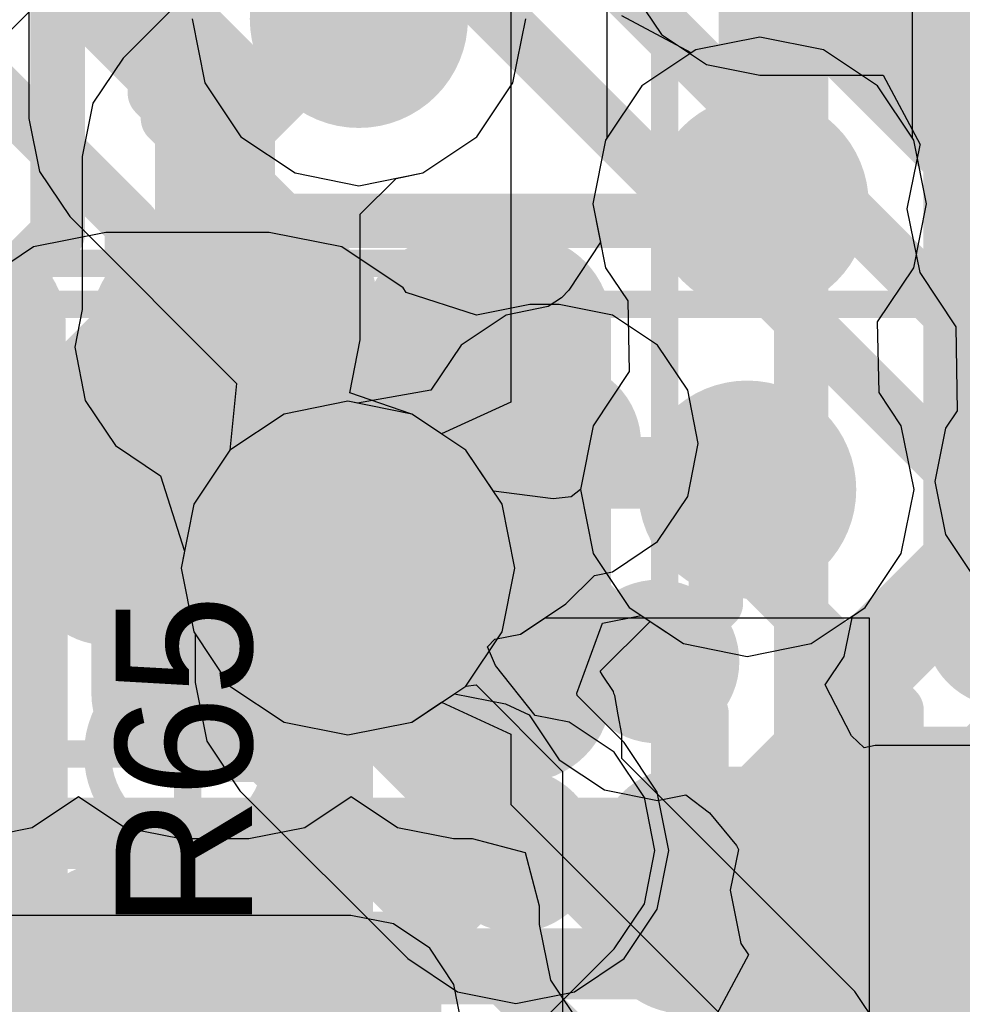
# Model space of a CAD drawing. Header units: millimetres. Extents: x -2 to 68, y -2 to 27.4.
# Tile 255 of 256: x 27.7 to 29.4, y 8 to 9.8. Entities that reach past the tile are written whole.
import ezdxf

# ---------------------------------------------------------------- set-up
doc = ezdxf.new("R2010")
doc.units = ezdxf.units.MM
for name, color, linetype in [('BottomLayer', 5, 'Continuous'), ('BottomPaste', 16, 'Continuous'), ('BottomSolder', 6, 'Continuous'), ('DrillGuide', 244, 'Continuous'), ('Mechanical10', 56, 'Continuous'), ('Mechanical13', 56, 'Continuous'), ('Mechanical15', 56, 'Continuous'), ('Mechanical2', 216, 'Continuous'), ('Mechanical6', 56, 'Continuous'), ('MidLayer1', 16, 'Continuous'), ('MidLayer2', 76, 'Continuous'), ('MidLayer3', 90, 'Continuous'), ('MidLayer4', 156, 'Continuous'), ('MidLayer5', 130, 'Continuous'), ('MidLayer6', 216, 'Continuous'), ('MidLayer7', 6, 'Continuous'), ('MidLayer8', 54, 'Continuous'), ('MultiLayer', 9, 'Continuous'), ('TopLayer', 1, 'Continuous'), ('TopPaste', 8, 'Continuous'), ('TopSolder', 216, 'Continuous'), ('ViaHoleLayer', 16, 'Continuous')]:
    doc.layers.add(name, color=color, linetype=linetype)

# ---------------------------------------------------------------- blocks, each defined once
blk = doc.blocks.new('QFN50P700X700X90_HS_49L_B_225')
at = {"layer": 'BottomLayer'}
for points, const_width in [([(3.0812, -2.1875, 1), (3.1437, -2.1875, 1)], 0.0625), ([(3.7562, -2.1875, 1), (3.8187, -2.1875, 1)], 0.0625), ([(3.0812, -2.3125, 1), (3.1437, -2.3125, 1)], 0.0625), ([(3.7562, -2.3125, 1), (3.8187, -2.3125, 1)], 0.0625), ([(2.4735, -2.499, 1), (2.5245, -2.499, 1)], 0.051), ([(3.0812, -2.6875, 1), (3.1437, -2.6875, 1)], 0.0625), ([(3.7562, -2.6875, 1), (3.8187, -2.6875, 1)], 0.0625), ([(3.0812, -2.8125, 1), (3.1437, -2.8125, 1)], 0.0625), ([(3.7562, -2.8125, 1), (3.8187, -2.8125, 1)], 0.0625), ([(2.6563, -3.1125, 1), (2.7187, -3.1125, 1)], 0.0625), ([(2.7812, -3.1125, 1), (2.8437, -3.1125, 1)], 0.0625)]:
    blk.add_lwpolyline(points, format="xyb", close=True, dxfattribs=dict(at, const_width=const_width))
for points in [[(-2.55, 2.499), (-2.55, -2.499), (2.55, 2.499), (2.55, -2.499)], [(3.1125, -2.125), (3.1125, -2.375), (3.7875, -2.125), (3.7875, -2.375)], [(3.05, -2.1875), (3.05, -2.3125), (3.85, -2.1875), (3.85, -2.3125)], [(3.1125, -2.625), (3.1125, -2.875), (3.7875, -2.625), (3.7875, -2.875)], [(3.05, -2.6875), (3.05, -2.8125), (3.85, -2.6875), (3.85, -2.8125)], [(2.8125, -3.05), (2.6875, -3.05), (2.8125, -3.85), (2.6875, -3.85)], [(2.875, -3.1125), (2.625, -3.1125), (2.875, -3.7875), (2.625, -3.7875)]]:
    blk.add_solid(points, dxfattribs=at)
at = {"layer": 'BottomPaste', "const_width": 0.0625}
for points in [[(3.0812, -2.1875, 1), (3.1437, -2.1875, 1)], [(3.7562, -2.1875, 1), (3.8187, -2.1875, 1)], [(3.0812, -2.3125, 1), (3.1437, -2.3125, 1)], [(3.7562, -2.3125, 1), (3.8187, -2.3125, 1)], [(3.0812, -2.6875, 1), (3.1437, -2.6875, 1)], [(3.7562, -2.6875, 1), (3.8187, -2.6875, 1)], [(3.0812, -2.8125, 1), (3.1437, -2.8125, 1)], [(3.7562, -2.8125, 1), (3.8187, -2.8125, 1)], [(2.6563, -3.1125, 1), (2.7187, -3.1125, 1)], [(2.7812, -3.1125, 1), (2.8437, -3.1125, 1)]]:
    blk.add_lwpolyline(points, format="xyb", close=True, dxfattribs=at)
at = {"layer": 'BottomPaste'}
for points in [[(3.1125, -2.125), (3.1125, -2.375), (3.7875, -2.125), (3.7875, -2.375)], [(3.05, -2.1875), (3.05, -2.3125), (3.85, -2.1875), (3.85, -2.3125)], [(3.1125, -2.625), (3.1125, -2.875), (3.7875, -2.625), (3.7875, -2.875)], [(3.05, -2.6875), (3.05, -2.8125), (3.85, -2.6875), (3.85, -2.8125)], [(2.8125, -3.05), (2.6875, -3.05), (2.8125, -3.85), (2.6875, -3.85)], [(2.875, -3.1125), (2.625, -3.1125), (2.875, -3.7875), (2.625, -3.7875)]]:
    blk.add_solid(points, dxfattribs=at)
at = {"layer": 'BottomSolder'}
for points, const_width in [([(3.0304, -1.8125, 1), (3.1945, -1.8125, 1)], 0.1641), ([(3.7054, -1.8125, 1), (3.8695, -1.8125, 1)], 0.1641), ([(3.0304, -2.1875, 1), (3.1945, -2.1875, 1)], 0.1641), ([(3.7054, -2.1875, 1), (3.8695, -2.1875, 1)], 0.1641), ([(3.0304, -2.3125, 1), (3.1945, -2.3125, 1)], 0.1641), ([(3.7054, -2.3125, 1), (3.8695, -2.3125, 1)], 0.1641), ([(2.4227, -2.499, 1), (2.5753, -2.499, 1)], 0.1526), ([(3.0304, -2.6875, 1), (3.1945, -2.6875, 1)], 0.1641), ([(3.7054, -2.6875, 1), (3.8695, -2.6875, 1)], 0.1641), ([(3.0304, -2.8125, 1), (3.1945, -2.8125, 1)], 0.1641), ([(3.7054, -2.8125, 1), (3.8695, -2.8125, 1)], 0.1641), ([(2.6055, -3.1125, 1), (2.7695, -3.1125, 1)], 0.1641), ([(2.7304, -3.1125, 1), (2.8945, -3.1125, 1)], 0.1641)]:
    blk.add_lwpolyline(points, format="xyb", close=True, dxfattribs=dict(at, const_width=const_width))
for points in [[(-2.6516, 2.499), (-2.6516, -2.499), (2.6516, 2.499), (2.6516, -2.499)], [(3.1125, -1.5234), (3.1125, -1.9766), (3.7875, -1.5234), (3.7875, -1.9766)], [(3.1125, -2.0234), (3.1125, -2.4766), (3.7875, -2.0234), (3.7875, -2.4766)], [(2.9484, -2.1875), (2.9484, -2.3125), (3.9516, -2.1875), (3.9516, -2.3125)], [(3.1125, -2.5234), (3.1125, -2.9766), (3.7875, -2.5234), (3.7875, -2.9766)], [(2.9484, -2.6875), (2.9484, -2.8125), (3.9516, -2.6875), (3.9516, -2.8125)], [(2.8125, -2.9484), (2.6875, -2.9484), (2.8125, -3.9516), (2.6875, -3.9516)], [(2.9766, -3.1125), (2.5234, -3.1125), (2.9766, -3.7875), (2.5234, -3.7875)]]:
    blk.add_solid(points, dxfattribs=at)
at = {"layer": 'Mechanical10', "const_width": 0.1}
for points in [[(3.5, 3.08), (3.5, -3.08)], [(3.5, -3.08), (3.08, -3.5)], [(-3.08, -3.5), (3.08, -3.5)]]:
    blk.add_lwpolyline(points, dxfattribs=at)
at = {"layer": 'Mechanical10', "const_width": 0.05}
for points in [[(3.475, -3.08, 1), (3.525, -3.08, 1)], [(3.475, -3.08, 1), (3.525, -3.08, 1)], [(3.055, -3.5, 1), (3.105, -3.5, 1)], [(3.055, -3.5, 1), (3.105, -3.5, 1)]]:
    blk.add_lwpolyline(points, format="xyb", close=True, dxfattribs=at)
at = {"layer": 'Mechanical6', "const_width": 0.05}
blk.add_lwpolyline([(3.825, 3.825), (3.825, -3.825)], dxfattribs=at)
blk = doc.blocks.new('BGA486C50P27X27_1400X1400X125_227')
at = {"layer": 'Mechanical13', "const_width": 0.1}
for points in [[(-7, 7), (-7, -7)], [(-7, 7), (7, 7)]]:
    blk.add_lwpolyline(points, dxfattribs=at)
at = {"layer": 'Mechanical13', "const_width": 0.05}
blk.add_lwpolyline([(-7.025, 7, 1), (-6.975, 7, 1)], format="xyb", close=True, dxfattribs=at)
blk.add_lwpolyline([(-7.025, 7, 1), (-6.975, 7, 1)], format="xyb", close=True, dxfattribs=at)
at = {"layer": 'Mechanical15', "const_width": 0.05}
for points in [[(-7.25, 7.25), (-7.25, -7.25)], [(-7.25, 7.25), (7.25, 7.25)]]:
    blk.add_lwpolyline(points, dxfattribs=at)
at = {"layer": 'Mechanical15', "const_width": 0.025}
blk.add_lwpolyline([(-7.2625, 7.25, 1), (-7.2375, 7.25, 1)], format="xyb", close=True, dxfattribs=at)
blk.add_lwpolyline([(-7.2625, 7.25, 1), (-7.2375, 7.25, 1)], format="xyb", close=True, dxfattribs=at)
blk = doc.blocks.new('RES_0402_248')
at = {"layer": 'Mechanical13', "const_width": 0.12}
for points in [[(-0.53, 0.28), (0.53, 0.28)], [(0.53, 0.28), (0.53, -0.28)], [(-0.53, -0.28), (0.53, -0.28)]]:
    blk.add_lwpolyline(points, dxfattribs=at)
at = {"layer": 'Mechanical13', "const_width": 0.06}
for points in [[(0.5, 0.28, 1), (0.56, 0.28, 1)], [(0.5, 0.28, 1), (0.56, 0.28, 1)], [(0.5, -0.28, 1), (0.56, -0.28, 1)], [(0.5, -0.28, 1), (0.56, -0.28, 1)]]:
    blk.add_lwpolyline(points, format="xyb", close=True, dxfattribs=at)
at = {"layer": 'Mechanical15', "const_width": 0.05}
for points in [[(0.9, 0.44), (0.9, -0.44)], [(0, 0.22), (0, -0.22)], [(-0.22, 0), (0.22, 0)], [(-0.9, -0.44), (0.9, -0.44)]]:
    blk.add_lwpolyline(points, dxfattribs=at)
at = {"layer": 'Mechanical15'}
for points, const_width in [([(-0.0125, 0.22, 1), (0.0125, 0.22, 1)], 0.025), ([(0.165, 0, 1), (-0.165, 0, 1)], 0.05), ([(-0.2325, 0, 1), (-0.2075, 0, 1)], 0.025), ([(-0.1775, 0, 1), (-0.1525, 0, 1)], 0.025), ([(0.1525, 0, 1), (0.1775, 0, 1)], 0.025), ([(0.2075, 0, 1), (0.2325, 0, 1)], 0.025), ([(-0.0125, -0.22, 1), (0.0125, -0.22, 1)], 0.025), ([(0.8875, -0.44, 1), (0.9125, -0.44, 1)], 0.025), ([(0.8875, -0.44, 1), (0.9125, -0.44, 1)], 0.025)]:
    blk.add_lwpolyline(points, format="xyb", close=True, dxfattribs=dict(at, const_width=const_width))
at = {"layer": 'TopLayer', "const_width": 0.1402}
for points in [[(-0.4104, 0.1498, 1), (-0.2701, 0.1498, 1)], [(0.2701, 0.1498, 1), (0.4104, 0.1498, 1)], [(0.5396, 0.1498, 1), (0.6799, 0.1498, 1)], [(-0.4104, -0.1498, 1), (-0.2701, -0.1498, 1)], [(0.2701, -0.1498, 1), (0.4104, -0.1498, 1)], [(0.5396, -0.1498, 1), (0.6799, -0.1498, 1)]]:
    blk.add_lwpolyline(points, format="xyb", close=True, dxfattribs=at)
at = {"layer": 'TopLayer'}
for points in [[(-0.3403, 0.29), (-0.6097, 0.29), (-0.3403, -0.29), (-0.6097, -0.29)], [(0.3403, -0.29), (0.6097, -0.29), (0.3403, 0.29), (0.6097, 0.29)], [(-0.2, 0.1498), (-0.75, 0.1498), (-0.2, -0.1498), (-0.75, -0.1498)], [(0.2, -0.1498), (0.75, -0.1498), (0.2, 0.1498), (0.75, 0.1498)]]:
    blk.add_solid(points, dxfattribs=at)
at = {"layer": 'TopPaste', "const_width": 0.1402}
for points in [[(-0.4104, 0.1498, 1), (-0.2701, 0.1498, 1)], [(0.2701, 0.1498, 1), (0.4104, 0.1498, 1)], [(0.5396, 0.1498, 1), (0.6799, 0.1498, 1)], [(-0.4104, -0.1498, 1), (-0.2701, -0.1498, 1)], [(0.2701, -0.1498, 1), (0.4104, -0.1498, 1)], [(0.5396, -0.1498, 1), (0.6799, -0.1498, 1)]]:
    blk.add_lwpolyline(points, format="xyb", close=True, dxfattribs=at)
at = {"layer": 'TopPaste'}
for points in [[(-0.3403, 0.29), (-0.6097, 0.29), (-0.3403, -0.29), (-0.6097, -0.29)], [(0.3403, -0.29), (0.6097, -0.29), (0.3403, 0.29), (0.6097, 0.29)], [(-0.2, 0.1498), (-0.75, 0.1498), (-0.2, -0.1498), (-0.75, -0.1498)], [(0.2, -0.1498), (0.75, -0.1498), (0.2, 0.1498), (0.75, 0.1498)]]:
    blk.add_solid(points, dxfattribs=at)
at = {"layer": 'TopSolder', "const_width": 0.1402}
for points in [[(-0.4104, 0.1498, 1), (-0.2701, 0.1498, 1)], [(0.2701, 0.1498, 1), (0.4104, 0.1498, 1)], [(0.5396, 0.1498, 1), (0.6799, 0.1498, 1)], [(-0.4104, -0.1498, 1), (-0.2701, -0.1498, 1)], [(0.2701, -0.1498, 1), (0.4104, -0.1498, 1)], [(0.5396, -0.1498, 1), (0.6799, -0.1498, 1)]]:
    blk.add_lwpolyline(points, format="xyb", close=True, dxfattribs=at)
at = {"layer": 'TopSolder'}
for points in [[(-0.3403, 0.29), (-0.6097, 0.29), (-0.3403, -0.29), (-0.6097, -0.29)], [(0.3403, -0.29), (0.6097, -0.29), (0.3403, 0.29), (0.6097, 0.29)], [(-0.2, 0.1498), (-0.75, 0.1498), (-0.2, -0.1498), (-0.75, -0.1498)], [(0.2, -0.1498), (0.75, -0.1498), (0.2, 0.1498), (0.75, 0.1498)]]:
    blk.add_solid(points, dxfattribs=at)

msp = doc.modelspace()

# ---------------------------------------------------------------- linework, layer by layer
at = {"layer": 'BottomLayer'}
for p, q in [((27.7149, 8.3652), (27.8, 8.4221)), ((27.8, 8.4221), (27.8851, 8.3652)), ((28.2149, 8.3652), (28.3, 8.4221)), ((28.3, 8.4221), (28.3851, 8.3652)), ((27.6125, 8.3449), (27.7149, 8.3652)), ((27.8851, 8.3652), (27.9875, 8.3449)), ((28.1125, 8.3449), (28.2149, 8.3652)), ((28.3851, 8.3652), (28.4875, 8.3449)), ((27.9875, 8.3449), (28.1125, 8.3449)), ((28.4875, 8.3449), (28.5218, 8.3449)), ((28.5218, 8.3449), (28.6192, 8.3192)), ((28.6192, 8.3192), (28.6449, 8.2218)), ((28.6449, 8.2218), (28.6449, 8.1875)), ((28.299, 8.2039), (25.9, 8.2039)), ((28.3774, 8.1883), (28.299, 8.2039)), ((28.4439, 8.1439), (28.3774, 8.1883)), ((28.6449, 8.1875), (28.6652, 8.0851)), ((28.4883, 8.0774), (28.4439, 8.1439)), ((28.5039, 7.999), (28.4883, 8.0774)), ((28.6652, 8.0851), (28.7221, 8))]:
    msp.add_line(p, q, dxfattribs=at)
for points, const_width in [([(28.3838, 10.8868), (30.1967, 9.0739)], 0.1), ([(28.1838, 10.8039), (30.1138, 8.8739)], 0.1), ([(27.9838, 10.7211), (30.031, 8.6739)], 0.1), ([(27.7838, 10.6383), (29.9482, 8.4739)], 0.1), ([(27.465, 10.3), (28.05, 9.715)], 0.22), ([(28.05, 8.95), (28.05, 9.715)], 0.22), ([(28.55, 8.7437), (28.55, 8.95)], 0.1), ([(28.55, 8.7437), (28.624, 8.6696)], 0.1), ([(28.624, 8.6696), (28.8617, 8.6696)], 0.1)]:
    msp.add_lwpolyline(points, dxfattribs=dict(at, const_width=const_width))
for points, const_width in [([(27.995, 9.715, 1), (28.105, 9.715, 1)], 0.11), ([(27.995, 9.715, 1), (28.105, 9.715, 1)], 0.11), ([(27.9729, 9.246, 1), (28.1229, 9.246, 1)], 0.15), ([(27.995, 8.95, 1), (28.105, 8.95, 1)], 0.11), ([(28.525, 8.95, 1), (28.575, 8.95, 1)], 0.05), ([(28.7867, 8.6696, 1), (28.9367, 8.6696, 1)], 0.15), ([(28.525, 8.7437, 1), (28.575, 8.7437, 1)], 0.05), ([(28.525, 8.7437, 1), (28.575, 8.7437, 1)], 0.05), ([(28.5991, 8.6696, 1), (28.649, 8.6696, 1)], 0.05), ([(28.5991, 8.6696, 1), (28.649, 8.6696, 1)], 0.05), ([(28.8367, 8.6696, 1), (28.8867, 8.6696, 1)], 0.05), ([(29.175, 8.25, 1), (29.325, 8.25, 1)], 0.15)]:
    msp.add_lwpolyline(points, format="xyb", close=True, dxfattribs=dict(at, const_width=const_width))
at = {"layer": 'DrillGuide'}
for points, const_width in [([(28.264, 9.8483, 1), (28.364, 9.8483, 1)], 0.1), ([(28.999, 9.509, 1), (29.099, 9.509, 1)], 0.1), ([(28.0229, 9.246, 1), (28.0729, 9.246, 1)], 0.05), ([(28.6565, 9.0697, 1), (28.7065, 9.0697, 1)], 0.05), ([(28.9761, 8.985, 1), (29.0761, 8.985, 1)], 0.1), ([(28.244, 8.841, 1), (28.344, 8.841, 1)], 0.1), ([(28.8367, 8.6696, 1), (28.8867, 8.6696, 1)], 0.05), ([(28.577, 8.323, 1), (28.627, 8.323, 1)], 0.05), ([(29.225, 8.25, 1), (29.275, 8.25, 1)], 0.05)]:
    msp.add_lwpolyline(points, format="xyb", close=True, dxfattribs=dict(at, const_width=const_width))
at = {"layer": 'MidLayer1'}
for p, q in [((28.7686, 10), (28.7686, 9.6294)), ((29.3294, 9.6294), (29.3294, 10)), ((28.0081, 9.8483), (28.0314, 9.7312)), ((28.5966, 9.7312), (28.6199, 9.8483)), ((28.0314, 9.7312), (28.0977, 9.632)), ((28.5303, 9.632), (28.5966, 9.7312)), ((28.0977, 9.632), (28.197, 9.5657)), ((28.4311, 9.5657), (28.5303, 9.632)), ((28.7664, 9.6261), (28.7431, 9.509)), ((28.7686, 9.6294), (28.7664, 9.6261)), ((29.3316, 9.6261), (29.3294, 9.6294)), ((29.3549, 9.509), (29.3316, 9.6261)), ((28.197, 9.5657), (28.314, 9.5424)), ((28.314, 9.5424), (28.4311, 9.5657)), ((28.7431, 9.509), (28.757, 9.4391)), ((29.3316, 9.3919), (29.3549, 9.509)), ((28.757, 9.4391), (28.6989, 9.3509)), ((29.2653, 9.2927), (29.3316, 9.3919)), ((28.6854, 9.3369), (28.6613, 9.3206)), ((28.6989, 9.3509), (28.6854, 9.3369)), ((28.6613, 9.3206), (28.584, 9.3052)), ((28.584, 9.3052), (28.5013, 9.25)), ((29.2681, 9.1629), (29.2653, 9.2927)), ((28.5013, 9.25), (28.446, 9.1673)), ((28.446, 9.1673), (28.3118, 9.1433)), ((29.3087, 9.1021), (29.2681, 9.1629)), ((28.294, 9.1469), (28.1769, 9.1236)), ((28.3118, 9.1433), (28.294, 9.1469)), ((28.1769, 9.1236), (28.0777, 9.0573)), ((29.332, 8.985), (29.3087, 9.1021)), ((28.0777, 9.0573), (28.0114, 8.9581)), ((29.3087, 8.868), (29.332, 8.985)), ((28.0114, 8.9581), (27.9881, 8.841)), ((29.2424, 8.7687), (29.3087, 8.868)), ((27.9881, 8.841), (28.0114, 8.7239)), ((29.1432, 8.7024), (29.2424, 8.7687)), ((28.7609, 8.7402), (28.8316, 8.7542)), ((28.8316, 8.7542), (28.9091, 8.7024)), ((28.0114, 8.7239), (28.0136, 8.7206)), ((28.714, 8.6115), (28.7609, 8.7402)), ((28.0136, 8.7206), (28.0136, 8.631)), ((28.9091, 8.7024), (29.0261, 8.6791)), ((29.0261, 8.6791), (29.1432, 8.7024)), ((28.0136, 8.631), (28.035, 8.5237)), ((28.7143, 8.6072), (28.714, 8.6115)), ((28.8003, 8.5213), (28.7143, 8.6072)), ((28.035, 8.5237), (28.0957, 8.4327)), ((28.861, 8.4303), (28.8003, 8.5213)), ((28.0957, 8.4327), (28.4037, 8.1247)), ((28.8824, 8.323), (28.861, 8.4303)), ((28.861, 8.2157), (28.8824, 8.323)), ((28.8003, 8.1247), (28.861, 8.2157)), ((28.4037, 8.1247), (28.4947, 8.064)), ((28.7093, 8.064), (28.8003, 8.1247)), ((28.4947, 8.064), (28.602, 8.0426)), ((28.602, 8.0426), (28.7093, 8.064))]:
    msp.add_line(p, q, dxfattribs=at)
for points, const_width in [([(29.049, 9.509), (29.049, 10)], 0.15), ([(28.6815, 9.0697), (28.7198, 9.0315)], 0.1), ([(28.7198, 9.0315), (28.9797, 9.0315)], 0.1), ([(28.9797, 9.0315), (29.0261, 8.985)], 0.1), ([(28.294, 8.631), (28.294, 8.841)], 0.15), ([(28.294, 8.631), (28.602, 8.323)], 0.15)]:
    msp.add_lwpolyline(points, dxfattribs=dict(at, const_width=const_width))
for points, const_width in [([(28.214, 9.8483, 1), (28.414, 9.8483, 1)], 0.2), ([(28.949, 9.509, 1), (29.149, 9.509, 1)], 0.2), ([(29.0115, 9.509, 1), (29.0865, 9.509, 1)], 0.075), ([(28.6065, 9.0697, 1), (28.7565, 9.0697, 1)], 0.15), ([(28.9261, 8.985, 1), (29.1261, 8.985, 1)], 0.2), ([(28.6565, 9.0697, 1), (28.7065, 9.0697, 1)], 0.05), ([(28.6948, 9.0315, 1), (28.7448, 9.0315, 1)], 0.05), ([(28.6948, 9.0315, 1), (28.7448, 9.0315, 1)], 0.05), ([(28.9547, 9.0315, 1), (29.0047, 9.0315, 1)], 0.05), ([(28.9547, 9.0315, 1), (29.0047, 9.0315, 1)], 0.05), ([(28.194, 8.841, 1), (28.394, 8.841, 1)], 0.2), ([(29.0011, 8.985, 1), (29.0511, 8.985, 1)], 0.05), ([(28.2565, 8.841, 1), (28.3315, 8.841, 1)], 0.075), ([(29.4255, 8.7362, 1), (29.5755, 8.7362, 1)], 0.15), ([(28.2565, 8.631, 1), (28.3315, 8.631, 1)], 0.075), ([(28.2565, 8.631, 1), (28.3315, 8.631, 1)], 0.075), ([(28.527, 8.323, 1), (28.677, 8.323, 1)], 0.15), ([(28.5645, 8.323, 1), (28.6395, 8.323, 1)], 0.075)]:
    msp.add_lwpolyline(points, format="xyb", close=True, dxfattribs=dict(at, const_width=const_width))
at = {"layer": 'MidLayer2'}
for points, const_width in [([(28.214, 9.8483, 1), (28.414, 9.8483, 1)], 0.2), ([(28.949, 9.509, 1), (29.149, 9.509, 1)], 0.2), ([(28.9261, 8.985, 1), (29.1261, 8.985, 1)], 0.2), ([(28.194, 8.841, 1), (28.394, 8.841, 1)], 0.2), ([(28.954, 8.36, 1), (29.014, 8.36, 1)], 0.06), ([(28.954, 8.36, 1), (29.014, 8.36, 1)], 0.06), ([(29.0534, 8.12, 1), (29.1134, 8.12, 1)], 0.06), ([(29.0534, 8.12, 1), (29.1134, 8.12, 1)], 0.06)]:
    msp.add_lwpolyline(points, format="xyb", close=True, dxfattribs=dict(at, const_width=const_width))
at = {"layer": 'MidLayer2', "const_width": 0.12}
for points in [[(28.984, 8.36), (29.849, 9.225)], [(29.0834, 8.12), (29.9484, 8.985)], [(27.6002, 8.36), (28.984, 8.36)], [(27.5008, 8.12), (29.0834, 8.12)]]:
    msp.add_lwpolyline(points, dxfattribs=at)
at = {"layer": 'MidLayer3', "const_width": 0.1}
for points in [[(27.94, 9.7123), (27.94, 10.142)], [(29.284, 10.0671), (30.6915, 8.6596)], [(29.084, 9.969), (29.77, 9.283)], [(27.4295, 9.9391), (27.8979, 9.4707)], [(27.94, 9.7123), (28.294, 9.3583)], [(27.8979, 8.7421), (27.8979, 9.4707)], [(28.294, 8.841), (28.294, 9.3583)], [(27.8979, 8.7421), (28.54, 8.1)], [(27.556, 8.429), (28.038, 7.947)], [(28.54, 8.1), (28.93, 8.1)], [(28.93, 8.1), (29.6924, 7.3376)]]:
    msp.add_lwpolyline(points, dxfattribs=at)
at = {"layer": 'MidLayer3'}
for points, const_width in [([(28.214, 9.8483, 1), (28.414, 9.8483, 1)], 0.2), ([(27.915, 9.7123, 1), (27.965, 9.7123, 1)], 0.05), ([(27.915, 9.7123, 1), (27.965, 9.7123, 1)], 0.05), ([(28.949, 9.509, 1), (29.149, 9.509, 1)], 0.2), ([(27.8729, 9.4707, 1), (27.9229, 9.4707, 1)], 0.05), ([(27.8729, 9.4707, 1), (27.9229, 9.4707, 1)], 0.05), ([(28.269, 9.3583, 1), (28.319, 9.3583, 1)], 0.05), ([(28.269, 9.3583, 1), (28.319, 9.3583, 1)], 0.05), ([(28.9261, 8.985, 1), (29.1261, 8.985, 1)], 0.2), ([(28.194, 8.841, 1), (28.394, 8.841, 1)], 0.2), ([(28.269, 8.841, 1), (28.319, 8.841, 1)], 0.05), ([(27.8729, 8.7421, 1), (27.9229, 8.7421, 1)], 0.05), ([(27.8729, 8.7421, 1), (27.9229, 8.7421, 1)], 0.05), ([(28.515, 8.1, 1), (28.565, 8.1, 1)], 0.05), ([(28.515, 8.1, 1), (28.565, 8.1, 1)], 0.05), ([(28.905, 8.1, 1), (28.955, 8.1, 1)], 0.05), ([(28.905, 8.1, 1), (28.955, 8.1, 1)], 0.05)]:
    msp.add_lwpolyline(points, format="xyb", close=True, dxfattribs=dict(at, const_width=const_width))
at = {"layer": 'MidLayer4'}
for p, q in [((28.0217, 9.9164), (27.8815, 9.7762)), ((27.499, 9.6512), (27.7564, 9.9086)), ((28.5966, 9.7312), (28.6199, 9.8483)), ((29.049, 9.8149), (28.9319, 9.7916)), ((29.1661, 9.7916), (29.049, 9.8149)), ((28.9319, 9.7916), (28.8327, 9.7253)), ((29.2653, 9.7253), (29.1661, 9.7916)), ((27.8815, 9.7762), (27.8262, 9.6935)), ((28.5303, 9.632), (28.5966, 9.7312)), ((28.8327, 9.7253), (28.7664, 9.6261)), ((29.3316, 9.6261), (29.2653, 9.7253)), ((27.8262, 9.6935), (27.8068, 9.596)), ((28.4311, 9.5657), (28.5303, 9.632)), ((28.7664, 9.6261), (28.7431, 9.509)), ((29.3549, 9.509), (29.3316, 9.6261)), ((27.8068, 9.596), (27.8068, 9.3155)), ((28.3166, 9.4904), (28.3822, 9.5559)), ((28.3822, 9.5559), (28.4311, 9.5657)), ((28.7431, 9.509), (28.7664, 9.3919)), ((29.3316, 9.3919), (29.3549, 9.509)), ((28.3166, 9.2598), (28.3166, 9.4904)), ((28.7664, 9.3919), (28.8071, 9.3311)), ((29.2653, 9.2927), (29.3316, 9.3919)), ((28.8071, 9.3311), (28.8099, 9.2013)), ((27.8068, 9.3155), (27.793, 9.246)), ((29.2681, 9.1629), (29.2653, 9.2927)), ((28.2972, 9.1623), (28.3166, 9.2598)), ((27.793, 9.246), (27.8124, 9.1484)), ((28.8099, 9.2013), (28.7435, 9.1021)), ((28.4092, 9.124), (28.2972, 9.1623)), ((29.3087, 9.1021), (29.2681, 9.1629)), ((27.8124, 9.1484), (27.8677, 9.0657)), ((28.4111, 9.1236), (28.4092, 9.124)), ((28.5103, 9.0573), (28.4111, 9.1236)), ((28.7435, 9.1021), (28.7203, 8.985)), ((29.332, 8.985), (29.3087, 9.1021)), ((27.8677, 9.0657), (27.9504, 9.0105)), ((28.5607, 8.9819), (28.5103, 9.0573)), ((27.9504, 9.0105), (27.9943, 8.8722)), ((28.6705, 8.9683), (28.5607, 8.9819)), ((28.7203, 8.985), (28.7033, 8.9719)), ((29.3087, 8.868), (29.332, 8.985)), ((28.7033, 8.9719), (28.6705, 8.9683)), ((27.9943, 8.8722), (27.9881, 8.841)), ((29.2424, 8.7687), (29.3087, 8.868)), ((27.9881, 8.841), (28.0114, 8.7239)), ((29.2189, 8.753), (29.2424, 8.7687)), ((29.2042, 8.6791), (29.2189, 8.753)), ((28.0114, 8.7239), (28.0777, 8.6247)), ((29.1692, 8.6267), (29.2042, 8.6791)), ((28.0777, 8.6247), (28.1769, 8.5584)), ((29.2174, 8.5331), (29.1692, 8.6267)), ((28.4111, 8.5584), (28.4891, 8.6105)), ((28.4891, 8.6105), (28.5827, 8.5918)), ((28.5827, 8.5918), (28.6262, 8.5721)), ((28.6262, 8.5721), (28.6815, 8.4894)), ((28.1769, 8.5584), (28.294, 8.5351)), ((28.294, 8.5351), (28.4111, 8.5584)), ((29.2408, 8.5114), (29.2174, 8.5331)), ((29.2605, 8.5154), (29.2408, 8.5114)), ((29.5692, 8.5154), (29.2605, 8.5154)), ((28.6815, 8.4894), (28.7642, 8.4341)), ((28.7642, 8.4341), (28.8617, 8.4147)), ((28.8617, 8.4147), (28.9136, 8.4251)), ((28.9136, 8.4251), (28.9567, 8.3919)), ((28.9567, 8.3919), (29.0065, 8.332)), ((29.0065, 8.332), (29.0099, 8.3246)), ((29.0099, 8.3246), (28.9951, 8.25)), ((28.9951, 8.25), (29.0145, 8.1525)), ((29.0145, 8.1525), (29.0282, 8.1319)), ((29.0282, 8.1319), (28.9604, 8.0049))]:
    msp.add_line(p, q, dxfattribs=at)
for points, const_width in [([(28.214, 9.8483, 1), (28.414, 9.8483, 1)], 0.2), ([(28.289, 9.8483, 1), (28.339, 9.8483, 1)], 0.05), ([(28.949, 9.509, 1), (29.149, 9.509, 1)], 0.2), ([(28.0367, 9.596, 1), (28.0867, 9.596, 1)], 0.05), ([(28.0367, 9.596, 1), (28.0867, 9.596, 1)], 0.05), ([(27.9729, 9.246, 1), (28.1229, 9.246, 1)], 0.15), ([(28.0367, 9.2598, 1), (28.0867, 9.2598, 1)], 0.05), ([(28.0367, 9.2598, 1), (28.0867, 9.2598, 1)], 0.05), ([(28.0229, 9.246, 1), (28.0729, 9.246, 1)], 0.05), ([(28.9261, 8.985, 1), (29.1261, 8.985, 1)], 0.2), ([(28.194, 8.841, 1), (28.394, 8.841, 1)], 0.2), ([(29.0011, 8.985, 1), (29.0511, 8.985, 1)], 0.05), ([(28.9437, 8.9276, 1), (28.9937, 8.9276, 1)], 0.05), ([(28.9437, 8.9276, 1), (28.9937, 8.9276, 1)], 0.05), ([(28.7867, 8.6696, 1), (28.9367, 8.6696, 1)], 0.15), ([(28.9437, 8.7767, 1), (28.9937, 8.7767, 1)], 0.05), ([(28.9437, 8.7767, 1), (28.9937, 8.7767, 1)], 0.05), ([(28.8367, 8.6696, 1), (28.8867, 8.6696, 1)], 0.05), ([(28.8367, 8.6696, 1), (28.8867, 8.6696, 1)], 0.05), ([(28.8367, 8.6696, 1), (28.8867, 8.6696, 1)], 0.05), ([(29.175, 8.25, 1), (29.325, 8.25, 1)], 0.15), ([(29.2355, 8.2605, 1), (29.2855, 8.2605, 1)], 0.05), ([(29.2355, 8.2605, 1), (29.2855, 8.2605, 1)], 0.05), ([(29.225, 8.25, 1), (29.275, 8.25, 1)], 0.05)]:
    msp.add_lwpolyline(points, format="xyb", close=True, dxfattribs=dict(at, const_width=const_width))
at = {"layer": 'MidLayer4', "const_width": 0.1}
for points in [[(28.0617, 9.596), (28.314, 9.8483)], [(28.0617, 9.2598), (28.0617, 9.596)], [(28.0479, 9.246), (28.0617, 9.2598)], [(28.9687, 8.9276), (29.0261, 8.985)], [(28.9687, 8.7767), (28.9687, 8.9276)], [(28.8617, 8.6696), (28.9687, 8.7767)], [(28.8617, 8.6696), (28.8617, 8.6696)], [(29.25, 8.25), (29.2605, 8.2605)], [(29.2605, 8.2605), (29.7329, 8.2605)]]:
    msp.add_lwpolyline(points, dxfattribs=at)
at = {"layer": 'MidLayer5'}
for p, q in [((27.7091, 9.9528), (27.7091, 9.6659)), ((27.7091, 9.6659), (27.7285, 9.5684)), ((27.7285, 9.5684), (27.7838, 9.4857)), ((27.7838, 9.4857), (28.0898, 9.1797)), ((28.0898, 9.1797), (28.0777, 9.0573)), ((28.0777, 9.0573), (28.0114, 8.9581)), ((28.0114, 8.9581), (27.9881, 8.841)), ((27.9881, 8.841), (28.0114, 8.7239)), ((28.0114, 8.7239), (28.0777, 8.6247)), ((28.0777, 8.6247), (28.1769, 8.5584)), ((28.4111, 8.5584), (28.5103, 8.6247)), ((28.5103, 8.6247), (28.5291, 8.6266)), ((28.5291, 8.6266), (28.6875, 8.4682)), ((28.1769, 8.5584), (28.294, 8.5351)), ((28.294, 8.5351), (28.4111, 8.5584)), ((28.6875, 8.4682), (28.6875, 7.9842))]:
    msp.add_line(p, q, dxfattribs=at)
at = {"layer": 'MidLayer5', "const_width": 0.1}
for points in [[(28.884, 10.3105), (29.399, 9.7955)], [(27.964, 9.6659), (27.964, 10.1562)], [(29.399, 8.8629), (29.399, 9.7955)], [(27.964, 9.6659), (28.644, 8.986)], [(28.644, 8.8722), (28.644, 8.986)], [(28.644, 8.8722), (28.9424, 8.5738)], [(29.1424, 8.6063), (29.399, 8.8629)], [(29.1424, 5.7659), (29.1424, 8.6063)], [(28.9424, 5.4709), (28.9424, 8.5738)]]:
    msp.add_lwpolyline(points, dxfattribs=at)
at = {"layer": 'MidLayer5'}
for points, const_width in [([(28.214, 9.8483, 1), (28.414, 9.8483, 1)], 0.2), ([(29.374, 9.7955, 1), (29.424, 9.7955, 1)], 0.05), ([(29.374, 9.7955, 1), (29.424, 9.7955, 1)], 0.05), ([(27.939, 9.6659, 1), (27.989, 9.6659, 1)], 0.05), ([(27.939, 9.6659, 1), (27.989, 9.6659, 1)], 0.05), ([(28.949, 9.509, 1), (29.149, 9.509, 1)], 0.2), ([(28.9261, 8.985, 1), (29.1261, 8.985, 1)], 0.2), ([(28.194, 8.841, 1), (28.394, 8.841, 1)], 0.2), ([(28.619, 8.986, 1), (28.669, 8.986, 1)], 0.05), ([(28.619, 8.986, 1), (28.669, 8.986, 1)], 0.05), ([(28.619, 8.8722, 1), (28.669, 8.8722, 1)], 0.05), ([(28.619, 8.8722, 1), (28.669, 8.8722, 1)], 0.05), ([(29.374, 8.8629, 1), (29.424, 8.8629, 1)], 0.05), ([(29.374, 8.8629, 1), (29.424, 8.8629, 1)], 0.05), ([(29.1174, 8.6063, 1), (29.1674, 8.6063, 1)], 0.05), ([(29.1174, 8.6063, 1), (29.1674, 8.6063, 1)], 0.05), ([(28.9174, 8.5738, 1), (28.9674, 8.5738, 1)], 0.05), ([(28.9174, 8.5738, 1), (28.9674, 8.5738, 1)], 0.05)]:
    msp.add_lwpolyline(points, format="xyb", close=True, dxfattribs=dict(at, const_width=const_width))
at = {"layer": 'MidLayer6', "const_width": 0.1}
for points in [[(27.7618, 9.8655), (28.3479, 10.4516)], [(27.7618, 9.4543), (27.7618, 9.8655)], [(29.018, 9.478), (29.049, 9.509)], [(27.1295, 8.5392), (28.0683, 9.478)], [(28.0683, 9.478), (29.018, 9.478)], [(27.0467, 8.7392), (27.7618, 9.4543)], [(24.422, 8.3392), (28.018, 8.3392)], [(28.018, 8.3392), (28.0662, 8.291)], [(28.0662, 8.291), (28.684, 8.291)], [(28.684, 8.291), (29.075, 7.9)], [(24.5301, 8.1392), (27.9352, 8.1392)], [(27.9352, 8.1392), (27.9833, 8.091)], [(27.9833, 8.091), (28.5807, 8.091)], [(28.5807, 8.091), (28.9717, 7.7)]]:
    msp.add_lwpolyline(points, dxfattribs=at)
at = {"layer": 'MidLayer6'}
for points, const_width in [([(28.214, 9.8483, 1), (28.414, 9.8483, 1)], 0.2), ([(27.7368, 9.8655, 1), (27.7868, 9.8655, 1)], 0.05), ([(27.7368, 9.8655, 1), (27.7868, 9.8655, 1)], 0.05), ([(28.949, 9.509, 1), (29.149, 9.509, 1)], 0.2), ([(29.024, 9.509, 1), (29.074, 9.509, 1)], 0.05), ([(28.0433, 9.478, 1), (28.0933, 9.478, 1)], 0.05), ([(28.0433, 9.478, 1), (28.0933, 9.478, 1)], 0.05), ([(28.993, 9.478, 1), (29.043, 9.478, 1)], 0.05), ([(28.993, 9.478, 1), (29.043, 9.478, 1)], 0.05), ([(27.7368, 9.4543, 1), (27.7868, 9.4543, 1)], 0.05), ([(27.7368, 9.4543, 1), (27.7868, 9.4543, 1)], 0.05), ([(28.9261, 8.985, 1), (29.1261, 8.985, 1)], 0.2), ([(28.194, 8.841, 1), (28.394, 8.841, 1)], 0.2), ([(27.993, 8.3392, 1), (28.043, 8.3392, 1)], 0.05), ([(27.993, 8.3392, 1), (28.043, 8.3392, 1)], 0.05), ([(28.0412, 8.291, 1), (28.0912, 8.291, 1)], 0.05), ([(28.0412, 8.291, 1), (28.0912, 8.291, 1)], 0.05), ([(28.659, 8.291, 1), (28.709, 8.291, 1)], 0.05), ([(28.659, 8.291, 1), (28.709, 8.291, 1)], 0.05), ([(27.9102, 8.1392, 1), (27.9602, 8.1392, 1)], 0.05), ([(27.9102, 8.1392, 1), (27.9602, 8.1392, 1)], 0.05), ([(27.9583, 8.091, 1), (28.0083, 8.091, 1)], 0.05), ([(27.9583, 8.091, 1), (28.0083, 8.091, 1)], 0.05), ([(28.5557, 8.091, 1), (28.6057, 8.091, 1)], 0.05), ([(28.5557, 8.091, 1), (28.6057, 8.091, 1)], 0.05)]:
    msp.add_lwpolyline(points, format="xyb", close=True, dxfattribs=dict(at, const_width=const_width))
at = {"layer": 'MidLayer7'}
for p, q in [((28.5924, 10.0692), (28.5924, 9.1455)), ((28.9234, 9.7859), (28.7964, 9.8537)), ((29.049, 9.8149), (28.9319, 9.7916)), ((29.1661, 9.7916), (29.049, 9.8149)), ((28.9319, 9.7916), (28.9234, 9.7859)), ((29.2653, 9.7253), (29.1661, 9.7916)), ((29.3316, 9.6261), (29.2653, 9.7253)), ((29.3549, 9.509), (29.3316, 9.6261)), ((29.3316, 9.3919), (29.3549, 9.509)), ((29.2653, 9.2927), (29.3316, 9.3919)), ((29.2681, 9.1629), (29.2653, 9.2927)), ((29.3087, 9.1021), (29.2681, 9.1629)), ((28.294, 9.1469), (28.1769, 9.1236)), ((28.4111, 9.1236), (28.294, 9.1469)), ((28.5924, 9.1455), (28.4654, 9.0873)), ((28.1769, 9.1236), (28.0777, 9.0573)), ((28.4654, 9.0873), (28.4111, 9.1236)), ((29.332, 8.985), (29.3087, 9.1021)), ((28.0777, 9.0573), (28.0114, 8.9581)), ((29.3087, 8.868), (29.332, 8.985)), ((28.0114, 8.9581), (27.9881, 8.841)), ((29.2424, 8.7687), (29.3087, 8.868)), ((27.9881, 8.841), (28.0114, 8.7239)), ((29.1432, 8.7024), (29.2424, 8.7687)), ((28.7564, 8.6517), (28.8483, 8.743)), ((28.8483, 8.743), (28.9091, 8.7024)), ((28.0114, 8.7239), (28.0777, 8.6247)), ((28.9091, 8.7024), (29.0261, 8.6791)), ((29.0261, 8.6791), (29.1432, 8.7024)), ((28.7608, 8.6445), (28.7564, 8.6517)), ((28.7808, 8.6145), (28.7608, 8.6445)), ((28.0777, 8.6247), (28.1769, 8.5584)), ((28.7816, 8.6107), (28.7808, 8.6145)), ((28.7836, 8.6074), (28.7816, 8.6107)), ((28.7893, 8.5718), (28.7836, 8.6074)), ((28.4111, 8.5584), (28.4654, 8.5948)), ((28.4654, 8.5948), (28.5924, 8.5365)), ((28.7964, 8.5365), (28.7893, 8.5718)), ((28.1769, 8.5584), (28.294, 8.5351)), ((28.294, 8.5351), (28.4111, 8.5584)), ((28.5924, 8.5365), (28.5924, 8.4076)), ((28.7964, 8.492), (28.7964, 8.5365)), ((29.2237, 8.0647), (28.7964, 8.492)), ((28.5924, 8.4076), (29.0795, 7.9205)), ((29.2237, 8.0646), (29.2237, 8.0647)), ((29.2679, 7.9985), (29.2237, 8.0646))]:
    msp.add_line(p, q, dxfattribs=at)
at = {"layer": 'MidLayer7', "const_width": 0.2}
for points in [[(28.214, 9.8483, 1), (28.414, 9.8483, 1)], [(28.949, 9.509, 1), (29.149, 9.509, 1)], [(28.9261, 8.985, 1), (29.1261, 8.985, 1)], [(28.194, 8.841, 1), (28.394, 8.841, 1)]]:
    msp.add_lwpolyline(points, format="xyb", close=True, dxfattribs=at)
at = {"layer": 'MidLayer8'}
for p, q in [((28.0081, 9.8483), (28.0314, 9.7312)), ((28.5966, 9.7312), (28.6199, 9.8483)), ((29.049, 9.8149), (28.9319, 9.7916)), ((29.1661, 9.7916), (29.049, 9.8149)), ((28.9319, 9.7916), (28.8327, 9.7253)), ((29.2653, 9.7253), (29.1661, 9.7916)), ((28.0314, 9.7312), (28.0977, 9.632)), ((28.5303, 9.632), (28.5966, 9.7312)), ((28.8327, 9.7253), (28.7664, 9.6261)), ((29.3316, 9.6261), (29.2653, 9.7253)), ((28.0977, 9.632), (28.197, 9.5657)), ((28.4311, 9.5657), (28.5303, 9.632)), ((28.7664, 9.6261), (28.7431, 9.509)), ((29.3549, 9.509), (29.3316, 9.6261)), ((28.197, 9.5657), (28.314, 9.5424)), ((28.314, 9.5424), (28.4311, 9.5657)), ((28.7431, 9.509), (28.7664, 9.3919)), ((29.3316, 9.3919), (29.3549, 9.509)), ((28.7664, 9.3919), (28.8071, 9.3311)), ((29.2653, 9.2927), (29.3316, 9.3919)), ((28.8071, 9.3311), (28.8099, 9.2013)), ((29.2681, 9.1629), (29.2653, 9.2927)), ((28.8099, 9.2013), (28.7435, 9.1021)), ((29.3087, 9.1021), (29.2681, 9.1629)), ((28.294, 9.1469), (28.1769, 9.1236)), ((28.4111, 9.1236), (28.294, 9.1469)), ((28.1769, 9.1236), (28.0777, 9.0573)), ((28.5103, 9.0573), (28.4111, 9.1236)), ((28.7435, 9.1021), (28.7203, 8.985)), ((29.332, 8.985), (29.3087, 9.1021)), ((28.0777, 9.0573), (28.0114, 8.9581)), ((28.5766, 8.9581), (28.5103, 9.0573)), ((28.7203, 8.985), (28.7435, 8.868)), ((29.3087, 8.868), (29.332, 8.985)), ((28.0114, 8.9581), (27.9881, 8.841)), ((28.5999, 8.841), (28.5766, 8.9581)), ((28.7435, 8.868), (28.8099, 8.7687)), ((29.2424, 8.7687), (29.3087, 8.868)), ((27.9881, 8.841), (28.0114, 8.7239)), ((28.5766, 8.7239), (28.5999, 8.841)), ((28.8099, 8.7687), (28.9091, 8.7024)), ((29.1432, 8.7024), (29.2424, 8.7687)), ((28.0114, 8.7239), (28.0777, 8.6247)), ((28.5103, 8.6247), (28.5766, 8.7239)), ((28.9091, 8.7024), (29.0261, 8.6791)), ((29.0261, 8.6791), (29.1432, 8.7024)), ((28.0777, 8.6247), (28.1769, 8.5584)), ((28.4111, 8.5584), (28.5103, 8.6247)), ((28.1769, 8.5584), (28.294, 8.5351)), ((28.294, 8.5351), (28.4111, 8.5584))]:
    msp.add_line(p, q, dxfattribs=at)
at = {"layer": 'MidLayer8', "const_width": 0.2}
for points in [[(28.214, 9.8483, 1), (28.414, 9.8483, 1)], [(28.949, 9.509, 1), (29.149, 9.509, 1)], [(28.9261, 8.985, 1), (29.1261, 8.985, 1)], [(28.194, 8.841, 1), (28.394, 8.841, 1)]]:
    msp.add_lwpolyline(points, format="xyb", close=True, dxfattribs=at)
at = {"layer": 'MultiLayer'}
for points, const_width in [([(28.214, 9.8483, 1), (28.414, 9.8483, 1)], 0.2), ([(28.949, 9.509, 1), (29.149, 9.509, 1)], 0.2), ([(27.9729, 9.246, 1), (28.1229, 9.246, 1)], 0.15), ([(28.6065, 9.0697, 1), (28.7565, 9.0697, 1)], 0.15), ([(28.9261, 8.985, 1), (29.1261, 8.985, 1)], 0.2), ([(28.194, 8.841, 1), (28.394, 8.841, 1)], 0.2), ([(29.4255, 8.7362, 1), (29.5755, 8.7362, 1)], 0.15), ([(28.7867, 8.6696, 1), (28.9367, 8.6696, 1)], 0.15), ([(28.527, 8.323, 1), (28.677, 8.323, 1)], 0.15), ([(29.175, 8.25, 1), (29.325, 8.25, 1)], 0.15)]:
    msp.add_lwpolyline(points, format="xyb", close=True, dxfattribs=dict(at, const_width=const_width))
at = {"layer": 'TopLayer'}
for p, q in [((28.8135, 9.9025), (28.8688, 9.8198)), ((28.8688, 9.8198), (28.9515, 9.7645)), ((28.9515, 9.7645), (29.049, 9.7451)), ((29.049, 9.7451), (29.2752, 9.7451)), ((29.2752, 9.7451), (29.3431, 9.6181)), ((29.3424, 9.617), (29.3191, 9.5)), ((29.3431, 9.6181), (29.3424, 9.617)), ((29.3191, 9.5), (29.3424, 9.3829)), ((27.8502, 9.4567), (27.7175, 9.4303)), ((28.1498, 9.4567), (27.8502, 9.4567)), ((28.2825, 9.4303), (28.1498, 9.4567)), ((27.7175, 9.4303), (27.6049, 9.3551)), ((28.3951, 9.3551), (28.2825, 9.4303)), ((29.3424, 9.3829), (29.4087, 9.2837)), ((28.401, 9.3462), (28.3951, 9.3551)), ((28.5299, 9.3052), (28.401, 9.3462)), ((28.6274, 9.3246), (28.5299, 9.3052)), ((28.6815, 9.3246), (28.6274, 9.3246)), ((28.7791, 9.3052), (28.6815, 9.3246)), ((28.8618, 9.25), (28.7791, 9.3052)), ((29.4087, 9.2837), (29.4109, 9.1295)), ((28.917, 9.1673), (28.8618, 9.25)), ((28.9364, 9.0697), (28.917, 9.1673)), ((29.4109, 9.1295), (29.3895, 9.0975)), ((29.3895, 9.0975), (29.3701, 9)), ((28.917, 8.9722), (28.9364, 9.0697)), ((29.3701, 9), (29.3895, 8.9025)), ((28.8618, 8.8895), (28.917, 8.9722)), ((28.7791, 8.8342), (28.8618, 8.8895)), ((29.3895, 8.9025), (29.4448, 8.8198)), ((28.7458, 8.8276), (28.7791, 8.8342)), ((28.6934, 8.7753), (28.7458, 8.8276)), ((28.6107, 8.72), (28.6934, 8.7753)), ((28.6107, 8.72), (28.6556, 8.75)), ((28.6556, 8.75), (29.25, 8.75)), ((29.25, 8.75), (29.25, 6.7411)), ((28.5498, 8.6966), (28.5632, 8.7105)), ((28.5498, 8.6966), (28.5632, 8.7105)), ((28.5632, 8.7105), (28.6107, 8.72)), ((28.5632, 8.7105), (28.6107, 8.72)), ((28.5648, 8.6626), (28.5498, 8.6966)), ((28.5648, 8.6626), (28.5498, 8.6966)), ((28.6375, 8.5708), (28.5648, 8.6626)), ((28.6375, 8.5708), (28.5648, 8.6626)), ((28.6995, 8.5585), (28.6375, 8.5708)), ((28.6995, 8.5585), (28.6375, 8.5708)), ((28.7822, 8.5032), (28.6995, 8.5585)), ((28.7822, 8.5032), (28.6995, 8.5585)), ((28.8375, 8.4205), (28.7822, 8.5032)), ((28.8375, 8.4205), (28.7822, 8.5032)), ((28.8569, 8.323), (28.8375, 8.4205)), ((28.8569, 8.323), (28.8375, 8.4205)), ((28.8375, 8.2255), (28.8569, 8.323)), ((28.8375, 8.2255), (28.8569, 8.323)), ((28.7822, 8.1428), (28.8375, 8.2255)), ((28.7822, 8.1428), (28.8375, 8.2255)), ((28.6202, 7.9808), (28.7822, 8.1428)), ((28.6202, 7.9808), (28.7822, 8.1428))]:
    msp.add_line(p, q, dxfattribs=at)
for points, const_width in [([(28.6065, 9.0697, 1), (28.7565, 9.0697, 1)], 0.15), ([(28.6024, 9.0697, 1), (28.6524, 9.0697, 1)], 0.05), ([(28.6024, 9.0697, 1), (28.6524, 9.0697, 1)], 0.05), ([(28.6565, 9.0697, 1), (28.7065, 9.0697, 1)], 0.05), ([(27.975, 8.975, 1), (28.025, 8.975, 1)], 0.05), ([(27.975, 8.955, 1), (28.025, 8.955, 1)], 0.05), ([(27.9945, 8.9555, 1), (28.0445, 8.9555, 1)], 0.05), ([(27.9945, 8.9555, 1), (28.0445, 8.9555, 1)], 0.05), ([(28.4882, 8.9555, 1), (28.5382, 8.9555, 1)], 0.05), ([(28.4882, 8.9555, 1), (28.5382, 8.9555, 1)], 0.05), ([(29.4255, 8.7362, 1), (29.5755, 8.7362, 1)], 0.15), ([(28.527, 8.323, 1), (28.677, 8.323, 1)], 0.15), ([(28.577, 8.323, 1), (28.627, 8.323, 1)], 0.05), ([(28.111, 8.161, 1), (28.161, 8.161, 1)], 0.05), ([(28.111, 8.161, 1), (28.161, 8.161, 1)], 0.05), ([(28.415, 8.161, 1), (28.465, 8.161, 1)], 0.05), ([(28.415, 8.161, 1), (28.465, 8.161, 1)], 0.05), ([(27.975, 8.025, 1), (28.025, 8.025, 1)], 0.05)]:
    msp.add_lwpolyline(points, format="xyb", close=True, dxfattribs=dict(at, const_width=const_width))
at = {"layer": 'TopLayer', "const_width": 0.1}
for points in [[(28.5132, 8.9555), (28.6274, 9.0697)], [(28.6274, 9.0697), (28.6815, 9.0697)], [(28, 8.975), (28.0195, 8.9555)], [(27.4885, 8.955), (28, 8.955)], [(28.0195, 8.9555), (28.5132, 8.9555)], [(28.44, 8.161), (28.602, 8.323)], [(28, 8.025), (28.136, 8.161)], [(28.136, 8.161), (28.44, 8.161)]]:
    msp.add_lwpolyline(points, dxfattribs=at)
at = {"layer": 'ViaHoleLayer'}
for points, const_width in [([(28.264, 9.8483, 1), (28.364, 9.8483, 1)], 0.1), ([(28.999, 9.509, 1), (29.099, 9.509, 1)], 0.1), ([(28.0229, 9.246, 1), (28.0729, 9.246, 1)], 0.05), ([(28.6565, 9.0697, 1), (28.7065, 9.0697, 1)], 0.05), ([(28.9761, 8.985, 1), (29.0761, 8.985, 1)], 0.1), ([(28.244, 8.841, 1), (28.344, 8.841, 1)], 0.1), ([(28.8367, 8.6696, 1), (28.8867, 8.6696, 1)], 0.05), ([(28.577, 8.323, 1), (28.627, 8.323, 1)], 0.05), ([(29.225, 8.25, 1), (29.275, 8.25, 1)], 0.05)]:
    msp.add_lwpolyline(points, format="xyb", close=True, dxfattribs=dict(at, const_width=const_width))

# ---------------------------------------------------------------- block references
at = {"rotation": 90}
for name, p in [('BGA486C50P27X27_1400X1400X125_227', (36.125, 15.5)), ('QFN50P700X700X90_HS_49L_B_225', (25.8, 5.5)), ('RES_0402_248', (28, 8.5))]:
    msp.add_blockref(name, p, dxfattribs=at)

# ---------------------------------------------------------------- texts
at = {"layer": 'Mechanical2'}
msp.add_text('R65', height=0.25, rotation=90, dxfattribs=at).set_placement((28.1178, 8.1788))

doc.saveas('drawing.dxf')
